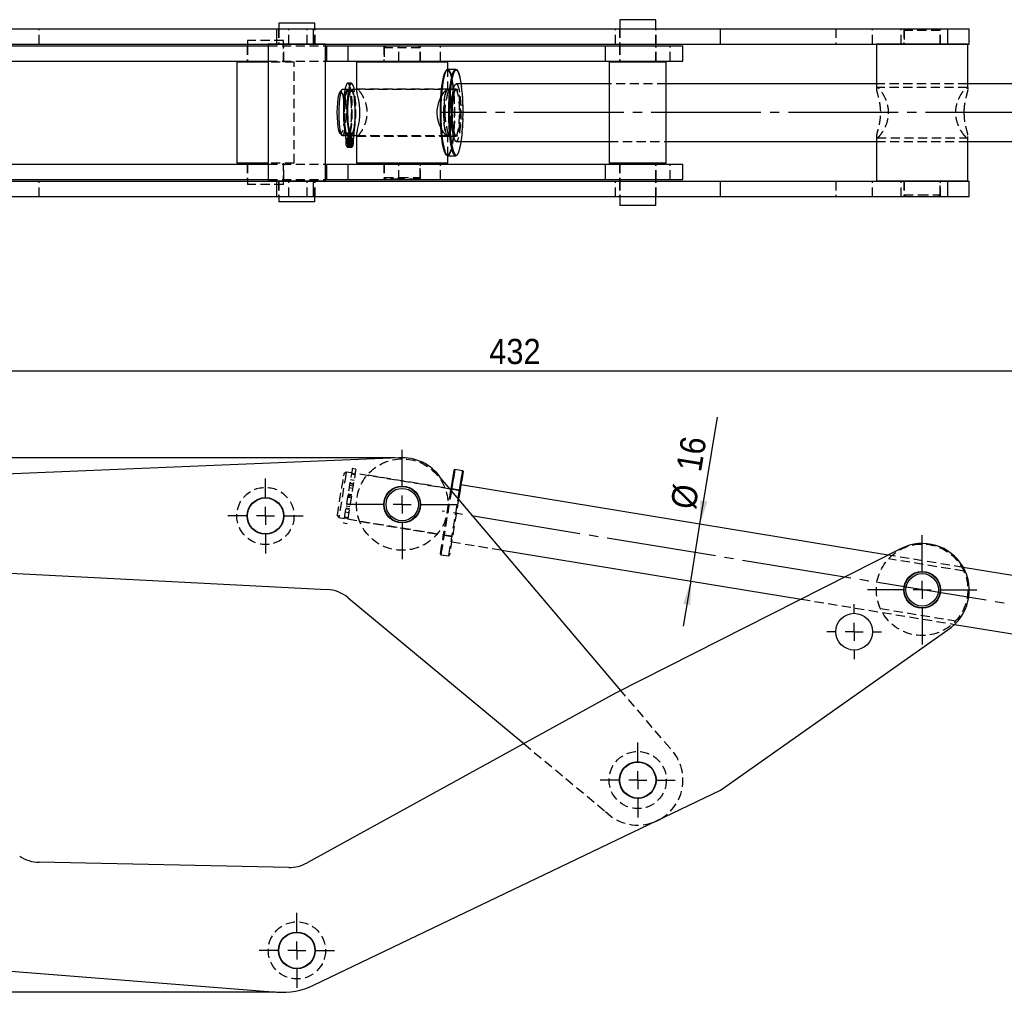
# Model space of a CAD drawing. Extents: x 63 to 825, y 32 to 534.
# Tile 3 of 4: x 242 to 515, y 264 to 534. Entities that reach past the tile are written whole.
import ezdxf

# ---------------------------------------------------------------- set-up
doc = ezdxf.new("R2010")
doc.units = 0
doc.header["$LTSCALE"] = 2
for name, pattern in [('SLD-MISTA-LONGA', [19.05, 15.24, -1.27, 1.27, -1.27]), ('SLD-SÓLIDA', [0]), ('SLD-TRACEJADA', [1.905, 1.27, -0.635])]:
    doc.linetypes.add(name, pattern=pattern)
doc.layers.get('0').update_dxf_attribs({"linetype": 'CONTINUOUS'})
doc.styles.add('SLDTEXTSTYLE0', font='GOTHIC.TTF', dxfattribs={"width": 0.913})
doc.dimstyles.new('SLDDIMSTYLE0', dxfattribs={"dimtxt": 7, "dimasz": 6.604, "dimexe": 0, "dimexo": 0.0625, "dimgap": 1.75, "dimtad": 1, "dimdec": 0, "dimrnd": 1e-09, "dimzin": 12, "dimtxsty": 'SLDTEXTSTYLE0', "dimsah": 1, "dimcen": 0.09, "dimazin": 3, "dimtfac": 1, "dimtdec": 0, "dimtofl": 0, "dimtmove": 0, "dimatfit": 3, "dimtolj": 1, "dimtzin": 12})
doc.dimstyles.new('SLDDIMSTYLE1', dxfattribs={"dimtxt": 7, "dimasz": 6.604, "dimexe": 0, "dimexo": 0.0625, "dimgap": 1.75, "dimtad": 1, "dimdec": 0, "dimrnd": 1e-09, "dimzin": 12, "dimtxsty": 'SLDTEXTSTYLE0', "dimsah": 1, "dimcen": 0.09, "dimazin": 3, "dimtfac": 1, "dimtofl": 0, "dimtmove": 0, "dimatfit": 3, "dimtolj": 1, "dimtzin": 12})
doc.dimstyles.new('SLDDIMSTYLE3', dxfattribs={"dimtxt": 7, "dimasz": 6.604, "dimexe": 0, "dimexo": 0.0625, "dimgap": 1.75, "dimtad": 1, "dimrnd": 1e-09, "dimzin": 12, "dimtxsty": 'SLDTEXTSTYLE0', "dimsah": 1, "dimcen": 0.09, "dimazin": 3, "dimtfac": 1, "dimtmove": 0, "dimatfit": 3, "dimtolj": 1, "dimtzin": 12})

# ---------------------------------------------------------------- blocks, each defined once
blk = doc.blocks.new('*D1')
for p, q in [((152.31, 383.69), (152.31, 438.57)), ((584.24, 374.58), (584.24, 438.57)), ((584.24, 436.57), (152.31, 436.57))]:
    blk.add_line(p, q)
for points in [[(152.31, 436.57), (158.92, 435.55), (158.92, 437.58)], [(584.24, 436.57), (577.64, 437.58), (577.64, 435.55)]]:
    blk.add_solid(points)
at = {"insert": (371.95, 445.51, 0.1), "char_height": 7, "attachment_point": 1, "style": 'SLDTEXTSTYLE0'}
blk.add_mtext('432', dxfattribs=at)
blk = doc.blocks.new('*D2')
for p, q in [((345.78, 412.5), (70.31, 412.5)), ((72.31, 264.08), (72.31, 412.5)), ((312.51, 264.08), (70.31, 264.08))]:
    blk.add_line(p, q)
for points in [[(72.31, 412.5), (71.3, 405.9), (73.33, 405.9)], [(72.31, 264.08), (73.33, 270.68), (71.3, 270.68)]]:
    blk.add_solid(points)
at = {"insert": (63.37, 332.27, 0.1), "char_height": 7, "attachment_point": 1, "rotation": 90, "style": 'SLDTEXTSTYLE0'}
blk.add_mtext('148', dxfattribs=at)
blk = doc.blocks.new('*D5')
for p, q in [((430.46, 394.05), (435.34, 423.8)), ((427.88, 378.26), (430.46, 394.05)), ((427.88, 378.26), (425.82, 365.73))]:
    blk.add_line(p, q)
for points in [[(430.46, 394.05), (432.54, 400.4), (430.53, 400.73)], [(427.88, 378.26), (425.8, 371.91), (427.81, 371.58)]]:
    blk.add_solid(points)
at = {"char_height": 7, "attachment_point": 1, "rotation": 80.6864, "style": 'SLDTEXTSTYLE0'}
for s, insert in [('16', (423.82, 409.45, 0.1)), ('%%c', (422.22, 399.01, 0.1))]:
    blk.add_mtext(s, dxfattribs=dict(at, insert=insert))
blk = doc.blocks.new('SW_CENTERMARKSYMBOL_2')
at = {"color": 0}
for p, q in [((0, 5), (0, 10.4375)), ((-5, 0), (-10.4375, 0)), ((0, 0), (-2.5, 0)), ((0, 0), (0, 2.5)), ((0, 0), (0, -2.5)), ((0, 0), (2.5, 0)), ((5, 0), (10.4375, 0)), ((0, -5), (0, -10.4375))]:
    blk.add_line(p, q, dxfattribs=at)
blk = doc.blocks.new('SW_CENTERMARKSYMBOL_3')
at = {"color": 0}
for p, q in [((0, 5), (0, 15.2)), ((-5, 0), (-15.2, 0)), ((0, 0), (-2.5, 0)), ((0, 0), (0, 2.5)), ((0, 0), (0, -2.5)), ((0, 0), (2.5, 0)), ((5, 0), (15.2, 0)), ((0, -5), (0, -15.2))]:
    blk.add_line(p, q, dxfattribs=at)
blk = doc.blocks.new('SW_CENTERMARKSYMBOL_4')
at = {"color": 0}
for p, q in [((0, 5), (0, 10.4375)), ((-5, 0), (-10.4375, 0)), ((0, 0), (-2.5, 0)), ((0, 0), (0, 2.5)), ((0, 0), (0, -2.5)), ((0, 0), (2.5, 0)), ((5, 0), (10.4375, 0)), ((0, -5), (0, -10.4375))]:
    blk.add_line(p, q, dxfattribs=at)
blk = doc.blocks.new('SW_CENTERMARKSYMBOL_5')
at = {"color": 0}
for p, q in [((0, 5), (0, 10.4375)), ((-5, 0), (-10.4375, 0)), ((0, 0), (-2.5, 0)), ((0, 0), (0, 2.5)), ((0, 0), (0, -2.5)), ((0, 0), (2.5, 0)), ((5, 0), (10.4375, 0)), ((0, -5), (0, -10.4375))]:
    blk.add_line(p, q, dxfattribs=at)
blk = doc.blocks.new('SW_CENTERMARKSYMBOL_6')
at = {"color": 0}
for p, q in [((0, 5), (0, 7.6)), ((-5, 0), (-7.6, 0)), ((0, 0), (-2.5, 0)), ((0, 0), (0, 2.5)), ((0, 0), (0, -2.5)), ((0, 0), (2.5, 0)), ((5, 0), (7.6, 0)), ((0, -5), (0, -7.6))]:
    blk.add_line(p, q, dxfattribs=at)
blk = doc.blocks.new('SW_CENTERMARKSYMBOL_7')
at = {"color": 0}
for p, q in [((0, 5), (0, 15.2)), ((-5, 0), (-15.2, 0)), ((0, 0), (-2.5, 0)), ((0, 0), (0, 2.5)), ((0, 0), (0, -2.5)), ((0, 0), (2.5, 0)), ((5, 0), (15.2, 0)), ((0, -5), (0, -15.2))]:
    blk.add_line(p, q, dxfattribs=at)

msp = doc.modelspace()

# ---------------------------------------------------------------- linework, layer by layer
at = {"color": 7, "linetype": 'SLD-SÓLIDA'}
for p, q in [((313.541, 533.129), (313.541, 531.629)), ((323.541, 533.129), (313.541, 533.129)), ((323.541, 531.629), (323.541, 533.129)), ((408.175, 534.129), (408.175, 531.629)), ((418.175, 534.129), (408.175, 534.129)), ((418.175, 531.629), (418.175, 534.129)), ((239.138, 531.629), (312.941, 531.629)), ((312.941, 527.379), (312.941, 531.629)), ((312.941, 531.629), (323.145, 531.629)), ((323.145, 527.379), (323.145, 531.629)), ((323.145, 531.629), (436.171, 531.629)), ((436.171, 527.379), (436.171, 531.629)), ((436.171, 531.629), (499.237, 531.629)), ((499.237, 527.379), (499.237, 531.629)), ((499.237, 531.629), (505.223, 531.629)), ((505.223, 527.379), (505.223, 531.629)), ((218.706, 526.879), (310.604, 526.879)), ((239.138, 527.379), (312.941, 527.379)), ((304.806, 527.379), (304.806, 526.879)), ((310.604, 527.329), (310.604, 489.329)), ((326.479, 527.329), (310.604, 527.329)), ((312.941, 527.379), (323.145, 527.379)), ((313.541, 527.379), (313.541, 527.329)), ((323.145, 527.379), (436.171, 527.379)), ((323.541, 527.329), (323.541, 527.379)), ((326.479, 489.329), (326.479, 527.329)), ((326.479, 526.879), (326.895, 526.879)), ((326.895, 522.629), (326.895, 526.879)), ((326.895, 526.879), (332.769, 526.879)), ((332.769, 522.629), (332.769, 526.879)), ((332.769, 526.879), (404.257, 526.879)), ((404.257, 522.629), (404.257, 526.879)), ((404.257, 526.879), (425.734, 526.879)), ((408.175, 527.379), (408.175, 526.879)), ((418.175, 526.879), (418.175, 527.379)), ((425.734, 522.629), (425.734, 526.879)), ((436.171, 527.379), (499.237, 527.379)), ((479.439, 527.329), (479.439, 516.061)), ((504.839, 527.329), (479.439, 527.329)), ((487.139, 527.379), (487.139, 527.329)), ((497.139, 527.329), (497.139, 527.379)), ((499.237, 527.379), (505.223, 527.379)), ((504.839, 516.329), (504.839, 527.329)), ((218.706, 522.629), (310.604, 522.629)), ((301.869, 522.329), (301.869, 494.329)), ((310.604, 522.329), (301.869, 522.329)), ((304.806, 522.629), (304.806, 522.329)), ((326.479, 522.629), (326.895, 522.629)), ((326.895, 522.629), (332.769, 522.629)), ((332.769, 522.629), (404.257, 522.629)), ((335.084, 522.329), (335.084, 514.441)), ((360.484, 522.329), (335.084, 522.329)), ((342.784, 522.629), (342.784, 522.329)), ((352.784, 522.329), (352.784, 522.629)), ((360.484, 520.329), (360.484, 522.329)), ((404.257, 522.629), (425.734, 522.629)), ((405.238, 522.329), (405.238, 494.329)), ((421.113, 522.329), (405.238, 522.329)), ((408.175, 522.629), (408.175, 522.329)), ((418.175, 522.329), (418.175, 522.629)), ((421.113, 494.329), (421.113, 522.329)), ((360.146, 520.167), (360.002, 520.019)), ((362.635, 520.329), (360.464, 520.329)), ((363.098, 520.019), (362.954, 520.167)), ((331.035, 514.643), (330.555, 514.149)), ((331.888, 514.729), (331.205, 514.729)), ((333.672, 516.529), (332.685, 516.529)), ((335.084, 514.729), (333.672, 514.729)), ((405.238, 516.329), (362.783, 516.329)), ((479.439, 516.329), (421.113, 516.329)), ((533.646, 516.329), (504.672, 516.329)), ((330.555, 502.509), (331.035, 502.016)), ((331.205, 501.929), (332.062, 501.929)), ((331.949, 502.742), (332.936, 502.742)), ((332.103, 501.127), (333.09, 501.127)), ((332.103, 501.127), (332.132, 499.796)), ((333.09, 501.127), (333.118, 499.796)), ((333.632, 498.733), (333.645, 501.931)), ((333.672, 501.929), (335.084, 501.929)), ((333.699, 501.929), (333.713, 498.733)), ((334.226, 499.796), (334.254, 501.127)), ((335.084, 502.266), (335.084, 494.329)), ((362.783, 500.329), (405.238, 500.329)), ((421.113, 500.329), (479.439, 500.329)), ((479.439, 500.598), (479.439, 489.329)), ((504.672, 500.329), (533.646, 500.329)), ((504.839, 489.329), (504.839, 500.329)), ((332.132, 499.796), (333.118, 499.796)), ((332.215, 499.179), (333.202, 499.179)), ((332.645, 498.733), (333.632, 498.733)), ((333.632, 498.733), (333.713, 498.733)), ((360.002, 496.64), (360.146, 496.492)), ((360.464, 496.329), (362.635, 496.329)), ((360.484, 494.329), (360.484, 496.329)), ((362.954, 496.492), (363.098, 496.64)), ((218.706, 494.029), (310.604, 494.029)), ((310.604, 494.329), (301.869, 494.329)), ((304.806, 494.329), (304.806, 494.029)), ((326.479, 494.029), (326.895, 494.029)), ((326.895, 489.779), (326.895, 494.029)), ((326.895, 494.029), (332.769, 494.029)), ((332.769, 489.779), (332.769, 494.029)), ((332.769, 494.029), (404.257, 494.029)), ((360.484, 494.329), (335.084, 494.329)), ((342.784, 494.329), (342.784, 494.029)), ((352.784, 494.029), (352.784, 494.329)), ((404.257, 489.779), (404.257, 494.029)), ((404.257, 494.029), (425.734, 494.029)), ((421.113, 494.329), (405.238, 494.329)), ((408.175, 494.329), (408.175, 494.029)), ((418.175, 494.029), (418.175, 494.329)), ((425.734, 489.779), (425.734, 494.029)), ((218.706, 489.779), (310.604, 489.779)), ((304.806, 489.779), (304.806, 489.279)), ((326.479, 489.779), (326.895, 489.779)), ((326.895, 489.779), (332.769, 489.779)), ((332.769, 489.779), (404.257, 489.779)), ((404.257, 489.779), (425.734, 489.779)), ((408.175, 489.779), (408.175, 489.279)), ((418.175, 489.279), (418.175, 489.779)), ((239.138, 489.279), (312.941, 489.279)), ((326.479, 489.329), (310.604, 489.329)), ((312.941, 485.029), (312.941, 489.279)), ((312.941, 489.279), (323.145, 489.279)), ((313.541, 489.329), (313.541, 489.279)), ((323.145, 485.029), (323.145, 489.279)), ((323.145, 489.279), (436.171, 489.279)), ((323.541, 489.279), (323.541, 489.329)), ((436.171, 485.029), (436.171, 489.279)), ((436.171, 489.279), (499.237, 489.279)), ((504.839, 489.329), (479.439, 489.329)), ((487.139, 489.329), (487.139, 489.279)), ((497.139, 489.279), (497.139, 489.329)), ((499.237, 485.029), (499.237, 489.279)), ((499.237, 489.279), (505.223, 489.279)), ((505.223, 485.029), (505.223, 489.279)), ((239.138, 485.029), (312.941, 485.029)), ((312.941, 485.029), (323.145, 485.029)), ((313.541, 485.029), (313.541, 483.529)), ((323.145, 485.029), (436.171, 485.029)), ((323.541, 483.529), (323.541, 485.029)), ((408.175, 485.029), (408.175, 482.529)), ((418.175, 482.529), (418.175, 485.029)), ((436.171, 485.029), (499.237, 485.029)), ((499.237, 485.029), (505.223, 485.029)), ((323.541, 483.529), (313.541, 483.529)), ((418.175, 482.529), (408.175, 482.529)), ((346.871, 412.472), (212.604, 406.861)), ((362.406, 409.266), (362.234, 409.142)), ((364.577, 408.91), (362.406, 409.266)), ((364.701, 408.738), (364.577, 408.91)), ((408.489, 347.921), (358.431, 406.962)), ((482.744, 385.477), (364.078, 404.938)), ((361.352, 403.764), (361.109, 403.804)), ((375.479, 386.855), (458.536, 373.233)), ((486.292, 387.271), (407.008, 347.172)), ((218.706, 381.494), (326.895, 375.92)), ((536.277, 376.698), (503.561, 382.063)), ((332.769, 373.626), (381.52, 333.136)), ((436.171, 320.163), (499.237, 364.758)), ((501.142, 366.246), (533.688, 360.908)), ((407.008, 347.172), (321.353, 300.003)), ((323.145, 266.039), (436.171, 320.163)), ((417.916, 311.421), (419.291, 312.08)), ((316.327, 298.765), (246.97, 300.168)), ((239.138, 269.933), (312.941, 264.138))]:
    msp.add_line(p, q, dxfattribs=at)
at = {"color": 7, "linetype": 'SLD-TRACEJADA'}
for p, q in [((246.97, 527.379), (246.97, 531.629)), ((313.441, 531.629), (313.441, 527.379)), ((313.541, 531.629), (313.541, 527.379)), ((316.327, 527.379), (316.327, 531.629)), ((321.353, 527.379), (321.353, 531.629)), ((323.541, 527.379), (323.541, 531.629)), ((323.641, 527.379), (323.641, 531.629)), ((407.008, 527.379), (407.008, 531.629)), ((408.075, 531.629), (408.075, 527.379)), ((408.175, 531.629), (408.175, 527.379)), ((418.175, 527.379), (418.175, 531.629)), ((418.275, 527.379), (418.275, 531.629)), ((468.169, 531.629), (468.169, 527.379)), ((478.369, 527.379), (478.369, 531.629)), ((486.292, 527.379), (486.292, 531.629)), ((487.039, 531.629), (487.039, 527.379)), ((487.639, 531.629), (487.139, 531.129)), ((497.139, 531.129), (487.139, 531.129)), ((487.139, 531.129), (487.139, 527.379)), ((497.139, 531.129), (496.639, 531.629)), ((497.139, 527.379), (497.139, 531.129)), ((497.239, 527.379), (497.239, 531.629)), ((314.806, 528.329), (304.806, 528.329)), ((304.806, 528.329), (304.806, 527.379)), ((314.806, 522.329), (314.806, 528.329)), ((304.706, 526.879), (304.706, 522.629)), ((304.806, 526.879), (304.806, 522.629)), ((310.604, 526.879), (326.479, 526.879)), ((314.906, 522.629), (314.906, 526.879)), ((342.684, 526.879), (342.684, 522.629)), ((343.284, 526.829), (342.784, 526.329)), ((352.784, 526.329), (342.784, 526.329)), ((342.784, 526.329), (342.784, 522.629)), ((343.284, 526.829), (352.284, 526.829)), ((346.871, 522.629), (346.871, 526.879)), ((352.784, 526.329), (352.284, 526.829)), ((352.784, 522.629), (352.784, 526.329)), ((352.884, 522.629), (352.884, 526.879)), ((358.431, 522.629), (358.431, 526.879)), ((408.075, 526.879), (408.075, 522.629)), ((408.175, 526.879), (408.175, 522.629)), ((418.175, 522.629), (418.175, 526.879)), ((418.275, 522.629), (418.275, 526.879)), ((422.142, 522.629), (422.142, 526.879)), ((310.604, 522.629), (326.479, 522.629)), ((317.744, 522.329), (310.604, 522.329)), ((317.744, 494.329), (317.744, 522.329)), ((360.484, 514.427), (360.484, 520.329)), ((332.685, 514.729), (331.888, 514.729)), ((333.672, 514.529), (332.685, 514.529)), ((333.672, 514.329), (332.685, 514.329)), ((362.783, 514.729), (335.084, 514.729)), ((360.316, 514.829), (335.251, 514.829)), ((362.635, 514.829), (360.464, 514.829)), ((360.637, 514.741), (360.493, 514.889)), ((362.607, 514.889), (362.463, 514.741)), ((421.113, 516.329), (405.238, 516.329)), ((504.672, 516.329), (479.439, 516.329)), ((479.439, 516.061), (479.439, 514.963)), ((504.672, 515.329), (479.607, 515.329)), ((504.839, 514.951), (504.839, 516.329)), ((332.062, 501.929), (332.685, 501.929)), ((333.454, 501.243), (332.467, 501.243)), ((332.645, 498.733), (332.659, 502.131)), ((332.659, 502.131), (333.646, 502.131)), ((332.685, 502.329), (333.672, 502.329)), ((332.711, 502.131), (332.726, 498.733)), ((333.239, 499.796), (333.267, 501.127)), ((333.267, 501.127), (334.254, 501.127)), ((333.421, 502.742), (334.408, 502.742)), ((333.891, 501.243), (333.454, 501.243)), ((333.645, 501.931), (333.646, 502.131)), ((333.646, 502.131), (333.698, 502.131)), ((333.698, 502.131), (333.699, 501.929)), ((335.084, 501.929), (362.783, 501.929)), ((335.251, 501.829), (360.316, 501.829)), ((360.464, 501.829), (362.635, 501.829)), ((360.484, 496.329), (360.484, 502.21)), ((360.493, 501.769), (360.637, 501.917)), ((362.463, 501.917), (362.607, 501.769)), ((405.238, 500.329), (421.113, 500.329)), ((479.439, 501.734), (479.439, 500.598)), ((479.439, 500.329), (504.672, 500.329)), ((479.607, 501.329), (504.672, 501.329)), ((504.839, 500.329), (504.839, 501.652)), ((332.467, 499.543), (333.454, 499.543)), ((333.155, 499.179), (334.142, 499.179)), ((333.239, 499.796), (334.226, 499.796)), ((333.454, 499.543), (333.891, 499.543)), ((304.706, 494.029), (304.706, 489.779)), ((304.806, 494.029), (304.806, 489.779)), ((317.744, 494.329), (310.604, 494.329)), ((310.604, 494.029), (326.479, 494.029)), ((314.806, 488.329), (314.806, 494.329)), ((314.906, 489.779), (314.906, 494.029)), ((342.684, 494.029), (342.684, 489.779)), ((342.784, 494.029), (342.784, 490.329)), ((346.871, 489.779), (346.871, 494.029)), ((352.784, 490.329), (352.784, 494.029)), ((352.884, 489.779), (352.884, 494.029)), ((358.431, 489.779), (358.431, 494.029)), ((408.075, 494.029), (408.075, 489.779)), ((408.175, 494.029), (408.175, 489.779)), ((418.175, 489.779), (418.175, 494.029)), ((418.275, 489.779), (418.275, 494.029)), ((422.142, 489.779), (422.142, 494.029)), ((310.604, 489.779), (326.479, 489.779)), ((342.784, 490.329), (346.974, 490.329)), ((342.784, 490.329), (343.284, 489.829)), ((347.055, 489.829), (343.284, 489.829)), ((346.974, 490.329), (352.784, 490.329)), ((352.284, 489.829), (347.055, 489.829)), ((352.284, 489.829), (352.784, 490.329)), ((246.97, 485.029), (246.97, 489.279)), ((304.806, 489.279), (304.806, 488.329)), ((314.806, 488.329), (304.806, 488.329)), ((313.441, 489.279), (313.441, 485.029)), ((313.541, 489.279), (313.541, 485.029)), ((316.327, 485.029), (316.327, 489.279)), ((321.353, 485.029), (321.353, 489.279)), ((323.541, 485.029), (323.541, 489.279)), ((323.641, 485.029), (323.641, 489.279)), ((407.008, 485.029), (407.008, 489.279)), ((408.075, 489.279), (408.075, 485.029)), ((408.175, 489.279), (408.175, 485.029)), ((418.175, 485.029), (418.175, 489.279)), ((418.275, 485.029), (418.275, 489.279)), ((468.169, 489.279), (468.169, 485.029)), ((478.369, 485.029), (478.369, 489.279)), ((486.292, 485.029), (486.292, 489.279)), ((487.039, 489.279), (487.039, 485.029)), ((487.139, 489.279), (487.139, 485.529)), ((497.139, 485.529), (497.139, 489.279)), ((497.239, 485.029), (497.239, 489.279)), ((487.139, 485.529), (491.33, 485.529)), ((487.139, 485.529), (487.639, 485.029)), ((491.33, 485.529), (497.139, 485.529)), ((496.639, 485.029), (497.139, 485.529)), ((332.241, 408.538), (331.666, 408.126)), ((333.721, 408.295), (332.241, 408.538)), ((334.643, 407.739), (333.656, 407.901)), ((334.675, 407.936), (333.689, 408.098)), ((334.909, 409.361), (333.922, 409.523)), ((361.109, 403.804), (334.708, 408.134)), ((359.602, 404.152), (338.037, 407.689)), ((333.155, 404.846), (334.142, 404.684)), ((333.239, 405.356), (334.226, 405.194)), ((333.267, 405.529), (334.254, 405.367)), ((333.421, 406.467), (334.408, 406.305)), ((332.711, 402.139), (333.698, 401.977)), ((332.726, 402.227), (333.713, 402.065)), ((332.766, 402.473), (333.753, 402.311)), ((334.028, 403.989), (333.041, 404.151)), ((363.819, 403.359), (361.352, 403.764)), ((361.516, 403.838), (361.392, 404.011)), ((363.687, 403.482), (361.516, 403.838)), ((363.859, 403.606), (363.687, 403.482)), ((332.329, 399.809), (333.316, 399.647)), ((333.591, 401.325), (332.604, 401.486)), ((332.645, 401.733), (333.632, 401.571)), ((332.659, 401.82), (333.646, 401.659)), ((329.757, 396.481), (330.169, 395.907)), ((331.949, 397.493), (332.936, 397.331)), ((332.103, 398.431), (333.09, 398.269)), ((332.132, 398.604), (333.118, 398.442)), ((332.215, 399.114), (333.202, 398.952)), ((330.169, 395.907), (331.649, 395.664)), ((331.448, 394.437), (332.435, 394.275)), ((331.682, 395.862), (332.669, 395.7)), ((331.714, 396.059), (332.701, 395.897)), ((332.636, 395.502), (361.747, 390.728)), ((335.916, 394.863), (357.542, 391.316)), ((359.24, 390.886), (359.412, 391.01)), ((359.412, 391.01), (361.583, 390.654)), ((361.488, 389.149), (375.479, 386.855)), ((361.583, 390.654), (361.707, 390.481)), ((358.398, 385.755), (358.522, 385.582)), ((358.522, 385.582), (360.693, 385.226)), ((503.561, 382.063), (482.744, 385.477)), ((360.693, 385.226), (360.865, 385.35)), ((503.729, 381.022), (482.78, 384.458)), ((458.536, 373.233), (501.142, 366.246)), ((480.494, 370.646), (501.511, 367.199)), ((422.142, 331.818), (408.489, 347.921)), ((381.52, 333.136), (404.257, 314.252))]:
    msp.add_line(p, q, dxfattribs=at)
at = {"linetype": 'SLD-MISTA-LONGA'}
for p, q in [((561.68, 508.329), (358.783, 508.329)), ((585.128, 360.579), (358.836, 397.691))]:
    msp.add_line(p, q, dxfattribs=at)
at = {"color": 7, "linetype": 'SLD-SÓLIDA', "flags": 128}
for points in [[(358.427, 510.371), (358.507, 512.264), (358.637, 514.05), (358.812, 515.68), (359.028, 517.11), (359.28, 518.3), (359.56, 519.218), (359.86, 519.839), (360.002, 520.019)], [(360.464, 520.329), (360.319, 520.296), (360.002, 519.985), (359.698, 519.356), (359.415, 518.426), (359.16, 517.221), (358.941, 515.774), (358.763, 514.123), (358.632, 512.314), (358.551, 510.397)], [(360.722, 510.397), (360.803, 512.314), (360.934, 514.123), (361.112, 515.774), (361.331, 517.221), (361.586, 518.426), (361.869, 519.356), (362.173, 519.985), (362.49, 520.296), (362.811, 520.28), (362.954, 520.167)], [(364.198, 516.329), (364.093, 516.985), (363.845, 518.199), (363.567, 519.144), (363.268, 519.794), (362.956, 520.131), (362.64, 520.146), (362.327, 519.839), (362.027, 519.218), (361.747, 518.3), (361.495, 517.11), (361.279, 515.68), (361.104, 514.05), (360.974, 512.264), (360.894, 510.371)], [(330.555, 502.509), (330.372, 502.816), (330.168, 503.479), (329.996, 504.424), (329.865, 505.596), (329.784, 506.926), (329.757, 508.338), (329.785, 509.75), (329.867, 511.079), (329.998, 512.249), (330.17, 513.19), (330.374, 513.849), (330.555, 514.149)], [(331.205, 514.729), (331.171, 514.726), (330.941, 514.518), (330.725, 514.001), (330.533, 513.199), (330.374, 512.153), (330.258, 510.915), (330.188, 509.547), (330.17, 508.118), (330.203, 506.7), (330.287, 505.364), (330.417, 504.176), (330.586, 503.197), (330.787, 502.475), (331.008, 502.046), (331.205, 501.929)], [(332.685, 516.529), (332.429, 516.363), (332.184, 515.873), (331.96, 515.079), (331.768, 514.017), (331.616, 512.732), (331.51, 511.28), (331.456, 509.724), (331.454, 508.132), (331.506, 506.572), (331.609, 505.113), (331.759, 503.817), (331.949, 502.742)], [(334.469, 514.729), (334.397, 515.079), (334.174, 515.873), (333.928, 516.363), (333.672, 516.529), (333.416, 516.363), (333.171, 515.873), (332.947, 515.079), (332.755, 514.017), (332.603, 512.732), (332.497, 511.28), (332.443, 509.724), (332.441, 508.132), (332.493, 506.572), (332.596, 505.113), (332.746, 503.817), (332.936, 502.742), (332.936, 502.742)], [(332.754, 505.364), (332.67, 506.7), (332.637, 508.118), (332.655, 509.547), (332.725, 510.915), (332.841, 512.153), (333, 513.199), (333.192, 514.001), (333.408, 514.518), (333.638, 514.726), (333.672, 514.729)], [(333.646, 502.131), (333.417, 502.333), (333.202, 502.852), (333.012, 503.662), (332.856, 504.719), (332.744, 505.967), (332.681, 507.341), (332.671, 508.767), (332.714, 510.17), (332.807, 511.476), (332.947, 512.614), (333.125, 513.526), (333.332, 514.161), (333.557, 514.488), (333.672, 514.529)], [(361.636, 504.623), (361.539, 506.126), (361.492, 507.719), (361.499, 509.337), (361.558, 510.914), (361.667, 512.385), (361.822, 513.69), (362.016, 514.776), (362.242, 515.597), (362.49, 516.122), (362.75, 516.327), (362.783, 516.329)], [(360.002, 496.64), (359.831, 496.865), (359.532, 497.515), (359.255, 498.46), (359.006, 499.674), (358.794, 501.124), (358.622, 502.771), (358.497, 504.569), (358.422, 506.47), (358.398, 508.422), (358.427, 510.371)], [(358.551, 510.397), (358.522, 508.423), (358.546, 506.447), (358.622, 504.522), (358.749, 502.7), (358.922, 501.033), (359.138, 499.564), (359.389, 498.335), (359.67, 497.378), (359.973, 496.72), (360.289, 496.378), (360.464, 496.329)], [(362.954, 496.492), (362.78, 496.363), (362.46, 496.378), (362.144, 496.72), (361.841, 497.378), (361.56, 498.335), (361.309, 499.564), (361.093, 501.033), (360.92, 502.7), (360.793, 504.522), (360.717, 506.447), (360.693, 508.423), (360.722, 510.397)], [(360.894, 510.371), (360.865, 508.422), (360.889, 506.47), (360.964, 504.569), (361.089, 502.771), (361.261, 501.124), (361.473, 499.674), (361.722, 498.46), (361.999, 497.515), (362.298, 496.865), (362.61, 496.528), (362.927, 496.512), (363.239, 496.82), (363.54, 497.441), (363.82, 498.359), (364.071, 499.549), (364.198, 500.329)], [(362.783, 500.329), (362.685, 500.352), (362.427, 500.637), (362.184, 501.237), (361.965, 502.127), (361.78, 503.271), (361.636, 504.623)], [(333.591, 500.393), (333.581, 500.719), (333.551, 500.994), (333.506, 501.179), (333.454, 501.243), (333.401, 501.179), (333.356, 500.994), (333.326, 500.719), (333.316, 500.393), (333.326, 500.068), (333.356, 499.792), (333.401, 499.608), (333.454, 499.543), (333.506, 499.608), (333.551, 499.792), (333.581, 500.068), (333.591, 500.393)], [(334.028, 500.393), (334.018, 500.719), (333.988, 500.994), (333.943, 501.179), (333.891, 501.243), (333.838, 501.179), (333.793, 500.994), (333.763, 500.719), (333.753, 500.393), (333.763, 500.068), (333.793, 499.792), (333.838, 499.608), (333.891, 499.543), (333.943, 499.608), (333.988, 499.792), (334.018, 500.068), (334.028, 500.393)], [(361.318, 403.557), (361.378, 403.92), (361.626, 405.435), (361.839, 406.732), (362.01, 407.776), (362.135, 408.538), (362.21, 408.997), (362.234, 409.142)], [(362.406, 409.266), (362.382, 409.119), (362.306, 408.654), (362.179, 407.882), (362.006, 406.825), (361.791, 405.512), (361.539, 403.978), (361.445, 403.407)], [(363.313, 401.204), (363.429, 401.909), (363.71, 403.622), (363.962, 405.156), (364.177, 406.469), (364.35, 407.526), (364.477, 408.298), (364.553, 408.763), (364.577, 408.91)], [(364.701, 408.738), (364.677, 408.593), (364.602, 408.133), (364.477, 407.371), (364.306, 406.328), (364.093, 405.031), (363.845, 403.516), (363.567, 401.825), (363.441, 401.054)]]:
    msp.add_lwpolyline(points, dxfattribs=at)
at = {"color": 7, "linetype": 'SLD-TRACEJADA', "flags": 128}
for points in [[(360.002, 520.019), (360.173, 520.146), (360.489, 520.131), (360.801, 519.794), (361.1, 519.144), (361.378, 518.199), (361.626, 516.985), (361.839, 515.534), (362.01, 513.888), (362.135, 512.089), (362.21, 510.188), (362.234, 508.237), (362.205, 506.288), (362.125, 504.394), (361.996, 502.608), (361.82, 500.978), (361.604, 499.549), (361.352, 498.359), (361.073, 497.441), (360.772, 496.82), (360.46, 496.512), (360.143, 496.528), (360.002, 496.64)], [(360.464, 496.329), (360.609, 496.363), (360.926, 496.674), (361.23, 497.303), (361.514, 498.232), (361.768, 499.437), (361.987, 500.885), (362.165, 502.536), (362.296, 504.344), (362.377, 506.262), (362.406, 508.236), (362.382, 510.212), (362.306, 512.137), (362.179, 513.958), (362.006, 515.626), (361.791, 517.094), (361.539, 518.324), (361.258, 519.281), (360.956, 519.939), (360.64, 520.28), (360.464, 520.329)], [(362.954, 520.167), (363.127, 519.939), (363.429, 519.281), (363.71, 518.324), (363.962, 517.094), (364.177, 515.626), (364.35, 513.958), (364.477, 512.137), (364.553, 510.212), (364.577, 508.236), (364.548, 506.262), (364.467, 504.344), (364.336, 502.536), (364.158, 500.885), (363.939, 499.437), (363.685, 498.232), (363.401, 497.303), (363.097, 496.674), (362.954, 496.492)], [(330.555, 514.149), (330.598, 514.187), (330.828, 514.185), (331.052, 513.843), (331.255, 513.18), (331.427, 512.235), (331.558, 511.063)], [(332.123, 511.295), (331.993, 512.482), (331.824, 513.462), (331.623, 514.184), (331.402, 514.612), (331.205, 514.729)], [(331.767, 505.364), (331.684, 506.7), (331.65, 508.118), (331.668, 509.547), (331.738, 510.915), (331.855, 512.153), (332.013, 513.199), (332.205, 514.001), (332.422, 514.518), (332.651, 514.726), (332.882, 514.612), (333.104, 514.184), (333.304, 513.462), (333.473, 512.482), (333.603, 511.295), (333.687, 509.958), (333.72, 508.54), (333.702, 507.112), (333.633, 505.744), (333.516, 504.506), (333.357, 503.46), (333.165, 502.658), (332.949, 502.14), (332.719, 501.933), (332.488, 502.046), (332.267, 502.475), (332.066, 503.197), (331.897, 504.176), (331.767, 505.364)], [(332.659, 502.131), (332.43, 502.333), (332.215, 502.852), (332.025, 503.662), (331.87, 504.719), (331.758, 505.967), (331.695, 507.341), (331.684, 508.767), (331.727, 510.17), (331.821, 511.476), (331.96, 512.614), (332.138, 513.526), (332.345, 514.161), (332.57, 514.488), (332.801, 514.488), (333.026, 514.161), (333.233, 513.526), (333.41, 512.614), (333.55, 511.476), (333.643, 510.17), (333.686, 508.767), (333.676, 507.341), (333.613, 505.967), (333.501, 504.719), (333.346, 503.662), (333.155, 502.852), (332.94, 502.333), (332.711, 502.131)], [(331.825, 505.549), (331.744, 506.85), (331.714, 508.231), (331.737, 509.617), (331.81, 510.934), (331.931, 512.11), (332.093, 513.083), (332.286, 513.799), (332.501, 514.22), (332.726, 514.324), (332.949, 514.105), (333.157, 513.574), (333.34, 512.76), (333.488, 511.708), (333.592, 510.473), (333.648, 509.123), (333.651, 507.73), (333.603, 506.37), (333.505, 505.115), (333.363, 504.033), (333.184, 503.183), (332.979, 502.61), (332.758, 502.346), (332.532, 502.404), (332.315, 502.782), (332.118, 503.459), (331.952, 504.398), (331.825, 505.549)], [(333.421, 502.742), (333.611, 503.817), (333.761, 505.113), (333.864, 506.572), (333.916, 508.132), (333.915, 509.724), (333.86, 511.28), (333.754, 512.732), (333.602, 514.017), (333.41, 515.079), (333.187, 515.873), (332.942, 516.363), (332.685, 516.529)], [(332.812, 505.549), (332.731, 506.85), (332.701, 508.231), (332.724, 509.617), (332.797, 510.934), (332.918, 512.11), (333.08, 513.083), (333.273, 513.799), (333.488, 514.22), (333.713, 514.324), (333.935, 514.105), (334.144, 513.574), (334.327, 512.76), (334.475, 511.708), (334.579, 510.473), (334.635, 509.123), (334.638, 507.73), (334.59, 506.37), (334.492, 505.115), (334.35, 504.033), (334.171, 503.183), (333.966, 502.61), (333.744, 502.346), (333.519, 502.404), (333.302, 502.782), (333.105, 503.459), (332.939, 504.398), (332.812, 505.549)], [(333.672, 514.729), (333.869, 514.612), (334.09, 514.184), (334.291, 513.462), (334.46, 512.482), (334.59, 511.295), (334.674, 509.958), (334.707, 508.54), (334.689, 507.112), (334.62, 505.744), (334.503, 504.506), (334.344, 503.46), (334.152, 502.658), (333.936, 502.14), (333.706, 501.933), (333.672, 501.929)], [(333.672, 514.529), (333.788, 514.488), (334.013, 514.161), (334.219, 513.526), (334.397, 512.614), (334.537, 511.476), (334.63, 510.17), (334.673, 508.767), (334.663, 507.341), (334.6, 505.967), (334.488, 504.719), (334.332, 503.662), (334.142, 502.852), (333.927, 502.333), (333.698, 502.131)], [(359.256, 509.475), (359.241, 507.989), (359.281, 506.519), (359.372, 505.141), (359.51, 503.922), (359.689, 502.925), (359.899, 502.198), (360.131, 501.779), (360.371, 501.688), (360.609, 501.93), (360.832, 502.493), (361.029, 503.349), (361.191, 504.455), (361.308, 505.755), (361.376, 507.184), (361.391, 508.67), (361.352, 510.139), (361.261, 511.518), (361.122, 512.736), (360.943, 513.734), (360.733, 514.461), (360.502, 514.88), (360.261, 514.971), (360.023, 514.728), (359.8, 514.165), (359.603, 513.309), (359.441, 512.204), (359.324, 510.904), (359.256, 509.475)], [(359.428, 509.449), (359.494, 510.846), (359.609, 512.116), (359.767, 513.197), (359.96, 514.033), (360.178, 514.584), (360.41, 514.821), (360.645, 514.732), (360.871, 514.322), (361.077, 513.612), (361.252, 512.637), (361.387, 511.446), (361.476, 510.098), (361.515, 508.662), (361.5, 507.209), (361.434, 505.813), (361.319, 504.542), (361.161, 503.462), (360.969, 502.625), (360.75, 502.075), (360.518, 501.838), (360.283, 501.926), (360.057, 502.336), (359.851, 503.046), (359.676, 504.022), (359.541, 505.213), (359.452, 506.56), (359.414, 507.996), (359.428, 509.449)], [(361.599, 509.449), (361.585, 507.996), (361.623, 506.56), (361.712, 505.213), (361.847, 504.022), (362.022, 503.046), (362.228, 502.336), (362.454, 501.926), (362.689, 501.838), (362.921, 502.075), (363.14, 502.625), (363.332, 503.462), (363.49, 504.542), (363.605, 505.813), (363.671, 507.209), (363.686, 508.662), (363.647, 510.098), (363.558, 511.446), (363.423, 512.637), (363.248, 513.612), (363.042, 514.322), (362.816, 514.732), (362.581, 514.821), (362.349, 514.584), (362.131, 514.033), (361.938, 513.197), (361.78, 512.116), (361.665, 510.846), (361.599, 509.449)], [(361.723, 509.475), (361.791, 510.904), (361.908, 512.204), (362.07, 513.309), (362.267, 514.165), (362.49, 514.728), (362.728, 514.971), (362.969, 514.88), (363.2, 514.461), (363.41, 513.734), (363.589, 512.736), (363.728, 511.518), (363.819, 510.139), (363.858, 508.67), (363.843, 507.184), (363.775, 505.755), (363.658, 504.455), (363.496, 503.349), (363.299, 502.493), (363.076, 501.93), (362.838, 501.688), (362.598, 501.779), (362.366, 502.198), (362.156, 502.925), (361.977, 503.922), (361.839, 505.141), (361.748, 506.519), (361.708, 507.989), (361.723, 509.475)], [(361.865, 505.364), (361.782, 506.7), (361.748, 508.118), (361.766, 509.547), (361.836, 510.915), (361.953, 512.153), (362.111, 513.199), (362.303, 514.001), (362.52, 514.518), (362.749, 514.726), (362.98, 514.612), (363.202, 514.184), (363.402, 513.462), (363.571, 512.482), (363.701, 511.295), (363.785, 509.958), (363.818, 508.54), (363.8, 507.112), (363.731, 505.744), (363.614, 504.506), (363.455, 503.46), (363.263, 502.658), (363.047, 502.14), (362.817, 501.933), (362.586, 502.046), (362.365, 502.475), (362.164, 503.197), (361.995, 504.176), (361.865, 505.364)], [(362.783, 516.329), (363.011, 516.204), (363.263, 515.76), (363.495, 515.011), (363.698, 513.988), (363.864, 512.734), (363.985, 511.3), (364.057, 509.744), (364.077, 508.13), (364.044, 506.524), (363.96, 504.992), (363.827, 503.597), (363.651, 502.395), (363.44, 501.437), (363.202, 500.76), (362.947, 500.394), (362.783, 500.329)], [(331.205, 501.929), (331.239, 501.933), (331.469, 502.14), (331.685, 502.658), (331.877, 503.46), (332.036, 504.506), (332.153, 505.744), (332.222, 507.112), (332.24, 508.54), (332.207, 509.958), (332.123, 511.295)], [(331.558, 511.063), (331.639, 509.732), (331.666, 508.32), (331.638, 506.908), (331.556, 505.579), (331.425, 504.41), (331.253, 503.468), (331.049, 502.809), (330.825, 502.471), (330.595, 502.473), (330.555, 502.509)], [(332.604, 500.393), (332.594, 500.719), (332.564, 500.994), (332.519, 501.179), (332.467, 501.243), (332.414, 501.179), (332.369, 500.994), (332.34, 500.719), (332.329, 500.393), (332.34, 500.068), (332.369, 499.792), (332.414, 499.608), (332.467, 499.543), (332.519, 499.608), (332.564, 499.792), (332.594, 500.068), (332.604, 500.393)], [(333.041, 500.393), (333.031, 500.719), (333.001, 500.994), (332.956, 501.179), (332.904, 501.243), (332.851, 501.179), (332.806, 500.994), (332.777, 500.719), (332.766, 500.393), (332.777, 500.068), (332.806, 499.792), (332.851, 499.608), (332.904, 499.543), (332.956, 499.608), (333.001, 499.792), (333.031, 500.068), (333.041, 500.393)], [(329.757, 396.481), (329.757, 396.481), (329.785, 396.653), (329.867, 397.152), (329.998, 397.952), (330.17, 399.004), (330.374, 400.247), (330.598, 401.611), (330.828, 403.014), (331.052, 404.377), (331.255, 405.618), (331.427, 406.668), (331.558, 407.463)], [(332.123, 407.819), (331.993, 407.028), (331.824, 405.995), (331.623, 404.774), (331.402, 403.424), (331.171, 402.014), (330.941, 400.615), (330.725, 399.296), (330.533, 398.124), (330.374, 397.158), (330.258, 396.445), (330.188, 396.022), (330.169, 395.907)], [(333.922, 409.523), (333.915, 409.477), (333.86, 409.143), (333.754, 408.498), (333.602, 407.57), (333.41, 406.4), (333.187, 405.038), (332.942, 403.543), (332.685, 401.98), (332.429, 400.417), (332.184, 398.922), (331.96, 397.56), (331.768, 396.389), (331.616, 395.462), (331.51, 394.817), (331.456, 394.483), (331.448, 394.437)], [(331.558, 407.463), (331.639, 407.959), (331.666, 408.126)], [(332.241, 408.538), (332.24, 408.535), (332.207, 408.33), (332.123, 407.819)], [(334.909, 409.361), (334.902, 409.315), (334.847, 408.981), (334.741, 408.336), (334.589, 407.408), (334.397, 406.238), (334.174, 404.876), (333.928, 403.381), (333.672, 401.818), (333.416, 400.255), (333.171, 398.76), (332.947, 397.398), (332.755, 396.228), (332.603, 395.3), (332.497, 394.655), (332.443, 394.321), (332.435, 394.275)], [(358.427, 385.929), (358.507, 386.418), (358.637, 387.208), (358.812, 388.277), (359.028, 389.596), (359.28, 391.129), (359.56, 392.835), (359.86, 394.666), (360.173, 396.574), (360.489, 398.505), (360.801, 400.407), (361.1, 402.229), (361.318, 403.557)], [(361.445, 403.407), (361.258, 402.265), (360.956, 400.421), (360.64, 398.494), (360.319, 396.538), (360.002, 394.607), (359.698, 392.752), (359.415, 391.025), (359.16, 389.472), (358.941, 388.136), (358.763, 387.054), (358.632, 386.254), (358.551, 385.759)], [(360.722, 385.403), (360.803, 385.898), (360.934, 386.698), (361.112, 387.78), (361.331, 389.116), (361.586, 390.669), (361.869, 392.396), (362.173, 394.251), (362.49, 396.182), (362.811, 398.138), (363.127, 400.065), (363.313, 401.204)], [(363.441, 401.054), (363.268, 400.003), (362.956, 398.1), (362.64, 396.169), (362.327, 394.262), (362.027, 392.43), (361.747, 390.724), (361.495, 389.191), (361.279, 387.872), (361.104, 386.803), (360.974, 386.014), (360.894, 385.525)], [(358.398, 385.755), (358.398, 385.755), (358.427, 385.929)], [(358.551, 385.759), (358.522, 385.583), (358.522, 385.582)], [(360.894, 385.525), (360.865, 385.35), (360.865, 385.35)], [(360.693, 385.226), (360.693, 385.227), (360.722, 385.403)]]:
    msp.add_lwpolyline(points, dxfattribs=at)
at = {"color": 7, "linetype": 'SLD-TRACEJADA'}
for centre, radius in [((347.784, 399.504), 12.7), ((309.806, 396.34), 7.938), ((492.139, 375.829), 12.7), ((413.175, 323.01), 7.938), ((413.175, 323.01), 5.1), ((318.541, 275.715), 7.938)]:
    msp.add_circle(centre, radius, dxfattribs=at)
at = {"color": 7, "linetype": 'SLD-SÓLIDA'}
for centre, radius in [((347.784, 399.504), 5.1), ((347.784, 399.504), 5), ((347.784, 399.504), 4.5), ((309.806, 396.34), 5.1), ((309.806, 396.34), 5), ((492.139, 375.829), 5.1), ((492.139, 375.829), 5), ((492.139, 375.829), 4.5), ((473.269, 364.203), 5.1), ((413.175, 323.01), 5.1), ((413.175, 323.01), 5), ((318.541, 275.715), 5.1), ((318.541, 275.715), 5)]:
    msp.add_circle(centre, radius, dxfattribs=at)
at = {"color": 7, "linetype": 'SLD-TRACEJADA'}
for centre, radius, start, end in [((298.503, 508.92), 36.433, 350.23718, 9.17509), ((303.697, 508.329), 61.027, 352.4675, 7.5325), ((342.35, 501.076), 9.083, 169.43284, 179.67731), ((340.862, 501.433), 6.585, 168.53175, 175.67547), ((332.461, 499.417), 0.734, 291.13164, 341.09683), ((331.363, 499.736), 1.877, 342.73351, 1.82834), ((413.2, 323.035), 12.534, 299.07521, 44.48435), ((413.2, 323.035), 12.534, 224.48435, 292.10132)]:
    msp.add_arc(centre, radius, start, end, dxfattribs=at)
at = {"color": 7, "linetype": 'SLD-SÓLIDA'}
for centre, radius, start, end in [((337.952, 504.913), 5.218, 175.04351, 214.88052), ((323.022, 501.077), 9.081, 0.32092, 10.56788), ((324.007, 501.076), 9.083, 0.32269, 10.56716), ((346.926, 500.879), 12.674, 175.24547, 178.87558), ((334.007, 499.736), 1.877, 178.17166, 197.26649), ((332.909, 499.417), 0.734, 198.90229, 248.86923), ((334.994, 499.736), 1.877, 178.17166, 197.26649), ((333.896, 499.417), 0.734, 198.90317, 248.86836), ((333.448, 499.417), 0.734, 291.13164, 341.09683), ((332.35, 499.736), 1.877, 342.73351, 1.82834), ((347.784, 399.504), 13, 35.01157, 94.02718), ((492.223, 375.703), 13, 302.65531, 117.14382), ((326.38, 365.933), 10, 50.28851, 87.05063), ((247.172, 310.166), 10, 235.98296, 268.8408), ((316.53, 308.763), 10, 268.8408, 298.8408), ((314.507, 284.077), 20, 265.51027, 295.58827)]:
    msp.add_arc(centre, radius, start, end, dxfattribs=at)
for points, knots in [([(335.11, 514.441), (335.102, 514.406), (335.061, 514.226), (335.273, 513.312), (335.631, 511.728), (335.963, 509.638), (335.986, 507.478), (335.745, 505.542), (335.4, 503.88), (335.097, 502.677), (335.122, 502.369), (335.131, 502.266)], [0, 0, 0, 0, 0.02853535, 0.15075556, 0.28544419, 0.42730084, 0.55524293, 0.67000766, 0.79252079, 0.93087483, 1, 1, 1, 1]), ([(358.55, 504.142), (358.444, 504.336), (358.047, 505.062), (357.552, 506.761), (357.435, 508.928), (357.816, 510.858), (358.262, 512.092), (358.531, 512.542), (358.552, 512.578)], [0, 0, 0, 0, 0.0904705, 0.3393696, 0.5679974, 0.770045, 0.9815614, 1, 1, 1, 1])]:
    msp.add_open_spline(points, degree=3, knots=knots, dxfattribs=at)
at = {"color": 7, "linetype": 'SLD-TRACEJADA'}
for points, knots in [([(335.251, 501.829), (335.394, 501.892), (335.679, 502.019), (336.442, 502.992), (337.277, 504.48), (337.964, 506.471), (338.148, 508.656), (337.82, 510.653), (337.168, 512.397), (336.316, 513.869), (335.571, 514.716), (335.185, 514.966), (335.161, 514.771), (335.159, 514.756)], [0, 0, 0, 0, 0.09475458, 0.18928126, 0.28976367, 0.3983991, 0.50025117, 0.58927531, 0.6804535, 0.78382292, 0.89231108, 0.99147279, 1, 1, 1, 1]), ([(358.552, 512.578), (358.815, 513.054), (359.37, 514.06), (360.089, 514.798), (360.46, 514.924), (360.454, 514.561), (360.451, 514.427)], [0, 0, 0, 0, 0.2686366, 0.568396, 0.8397383, 1, 1, 1, 1]), ([(360.465, 514.229), (360.406, 513.896), (360.282, 513.196), (359.879, 511.469), (359.628, 509.723), (359.608, 508.638), (359.602, 508.329)], [0, 0, 0, 0, 0.2701126, 0.5682827, 0.877341, 1, 1, 1, 1]), ([(479.469, 514.963), (479.46, 514.929), (479.414, 514.756), (479.658, 513.824), (480.088, 512.185), (480.523, 509.969), (480.588, 507.633), (480.323, 505.563), (479.899, 503.74), (479.492, 502.235), (479.38, 501.43), (479.548, 501.355), (479.607, 501.329)], [0, 0, 0, 0, 0.0251005, 0.13016, 0.2470688, 0.3729498, 0.4864632, 0.58455, 0.6887199, 0.8093123, 0.9339305, 1, 1, 1, 1]), ([(479.607, 501.329), (479.761, 501.396), (480.07, 501.529), (480.917, 502.555), (481.866, 504.13), (482.676, 506.259), (482.909, 508.612), (482.547, 510.741), (481.824, 512.597), (480.86, 514.203), (480.004, 515.166), (479.556, 515.475), (479.528, 515.288), (479.526, 515.276)], [0, 0, 0, 0, 0.0942246, 0.1881973, 0.2887163, 0.3990705, 0.5022404, 0.5897206, 0.6791883, 0.7828494, 0.8933671, 0.9934845, 1, 1, 1, 1]), ([(503.729, 508.329), (503.762, 507.612), (503.829, 506.18), (504.255, 504.235), (504.694, 502.593), (504.916, 501.502), (504.693, 501.214), (504.102, 501.652), (503.274, 502.679), (502.323, 504.308), (501.551, 506.475), (501.382, 508.824), (501.785, 510.922), (502.537, 512.761), (503.505, 514.32), (504.359, 515.254), (504.808, 515.447), (504.805, 515.087), (504.804, 514.951)], [0, 0, 0, 0, 0.0601012, 0.1199514, 0.185898, 0.2574409, 0.3229495, 0.3816091, 0.4409421, 0.5067282, 0.5782354, 0.6438493, 0.6999398, 0.7584489, 0.8262719, 0.8974661, 0.9613551, 1, 1, 1, 1]), ([(504.821, 514.779), (504.756, 514.451), (504.618, 513.755), (504.137, 511.981), (503.777, 510.048), (503.741, 508.763), (503.729, 508.329)], [0, 0, 0, 0, 0.2558732, 0.541396, 0.8453886, 1, 1, 1, 1]), ([(359.602, 508.329), (359.63, 507.653), (359.686, 506.303), (360.033, 504.488), (360.396, 502.99), (360.442, 502.464), (360.463, 502.21)], [0, 0, 0, 0, 0.2447279, 0.4885963, 0.7536484, 1, 1, 1, 1]), ([(360.29, 501.88), (360.279, 501.864), (360.205, 501.76), (359.755, 502.205), (359.12, 502.972), (358.713, 503.807), (358.55, 504.142)], [0, 0, 0, 0, 0.0642592, 0.4114023, 0.763413, 1, 1, 1, 1]), ([(335.131, 502.266), (335.118, 502.119), (335.095, 501.849), (335.202, 501.835), (335.251, 501.829)], [0, 0, 0, 0, 0.5481228, 1, 1, 1, 1])]:
    msp.add_open_spline(points, degree=3, knots=knots, dxfattribs=at)

# ---------------------------------------------------------------- block references
for name, p in [('SW_CENTERMARKSYMBOL_3', (347.784, 399.504)), ('SW_CENTERMARKSYMBOL_2', (309.806, 396.34)), ('SW_CENTERMARKSYMBOL_7', (492.139, 375.829)), ('SW_CENTERMARKSYMBOL_6', (473.269, 364.203)), ('SW_CENTERMARKSYMBOL_4', (413.175, 323.01)), ('SW_CENTERMARKSYMBOL_5', (318.541, 275.715))]:
    msp.add_blockref(name, p)

# ---------------------------------------------------------------- dimensions: what is measured, and where the dimension line sits
dim = msp.add_linear_dim(base=(152.311, 436.566), p1=(584.244, 372.581), p2=(152.311, 381.686), dimstyle='SLDDIMSTYLE0')
dim.commit()
dim.dimension.update_dxf_attribs({"geometry": '*D1', "text_midpoint": (382.547, 436.566), "dimtype": 160})
dim = msp.add_linear_dim(base=(430.465, 394.051), p1=(361.488, 389.149), p2=(364.078, 404.938), angle=80.6864, text='%%c<>', dimstyle='SLDDIMSTYLE3')
dim.commit()
dim.dimension.update_dxf_attribs({"geometry": '*D5', "text_midpoint": (433.193, 410.683), "dimtype": 160})
dim = msp.add_linear_dim(base=(72.311, 412.504), p1=(314.507, 264.077), p2=(347.784, 412.504), angle=90, dimstyle='SLDDIMSTYLE1')
dim.commit()
dim.dimension.update_dxf_attribs({"geometry": '*D2', "text_midpoint": (72.311, 342.87), "dimtype": 160})

doc.saveas('drawing.dxf')
